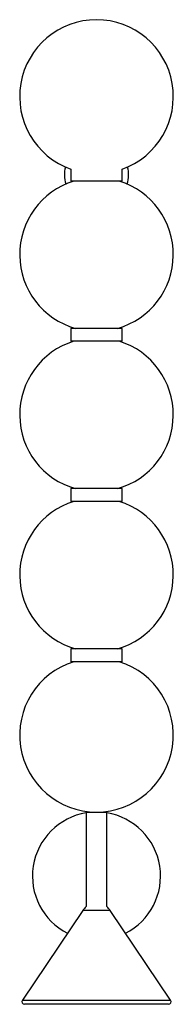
# Paper-space layout '_Posterior' of a CAD drawing. Header units: millimetres. Extents: x -60 to 60, y 0 to 768.
import ezdxf

# ---------------------------------------------------------------- set-up
doc = ezdxf.new("R2010")
doc.units = ezdxf.units.MM

psp = doc.layouts.new('_Posterior')

# ---------------------------------------------------------------- linework, layer by layer
at = {"color": 7, "linetype": 'Continuous', "lineweight": 25}
for p, q in [((-20, 651.58), (-20, 642.3)), ((20, 642.3), (20, 651.58)), ((20, 642.3), (-20, 642.3)), ((-20, 527.3), (-20, 517.3)), ((20, 527.3), (-20, 527.3)), ((20, 517.3), (20, 527.3)), ((20, 517.3), (-20, 517.3)), ((-20, 402.3), (-20, 392.3)), ((20, 402.3), (-20, 402.3)), ((20, 392.3), (20, 402.3)), ((20, 392.3), (-20, 392.3)), ((-20, 277.3), (-20, 267.3)), ((20, 277.3), (-20, 277.3)), ((20, 267.3), (20, 277.3)), ((20, 267.3), (-20, 267.3)), ((-8, 150), (-8, 76.19)), ((-8, 150), (8, 150)), ((8, 76.19), (8, 150)), ((-10.65, 73.16), (-57.9, 3.12)), ((57.9, 3.12), (10.65, 73.16)), ((56.24, 0), (-56.24, 0))]:
    psp.add_line(p, q, dxfattribs=at)
at = {"color": 8, "linetype": 'Continuous', "lineweight": 25}
for p, q in [((10.65, 73.16), (-10.65, 73.16)), ((-57.9, 3.12), (57.9, 3.12))]:
    psp.add_line(p, q, dxfattribs=at)
at = {"color": 7, "linetype": 'Continuous', "lineweight": 25}
for centre, radius, start, end in [((0, 708.15), 60, 289.47122, 250.52878), ((0, 647.35), 25, 166.27393, 197.0248), ((0, 647.35), 25, 342.9752, 13.72607), ((0, 585), 60, 107.25968, 254.09071), ((0, 585), 60, 285.90929, 72.74032), ((0, 460), 60, 107.25968, 254.09071), ((0, 460), 60, 285.90929, 72.74032), ((0, 335), 60, 107.25968, 254.09071), ((0, 335), 60, 285.90929, 72.74032), ((0, 210), 60, 107.25968, 72.74032), ((0, 100), 50, 99.2069, 243.09649), ((0, 100), 50, 296.90351, 80.7931), ((2.61, 64.21), 16, 131.55258, 146), ((-2.61, 64.21), 16, 34, 48.44742), ((-56.24, 2), 2, 146, 270), ((56.24, 2), 2, 270, 34)]:
    psp.add_arc(centre, radius, start, end, dxfattribs=at)

doc.saveas('drawing.dxf')
